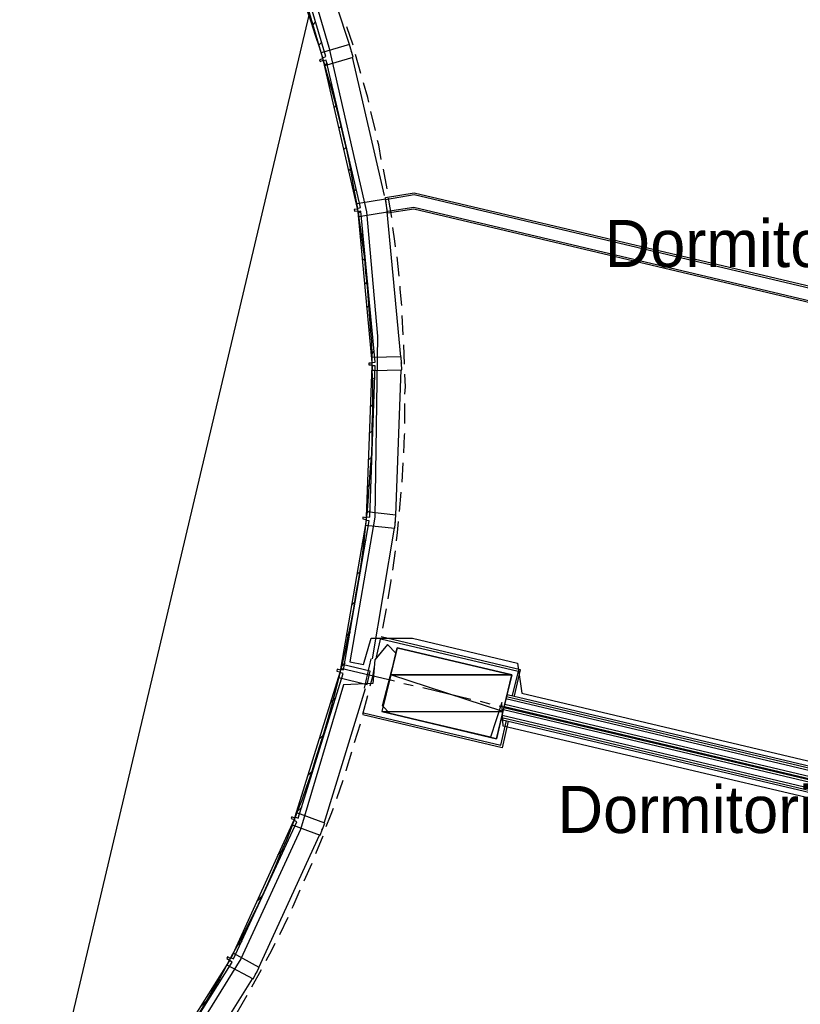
# Model space of a CAD drawing. Header units: feet. Extents: x -79 to 198, y -22 to 181.
# Tile 164 of 256: x 21 to 41, y 88 to 113. Entities that reach past the tile are written whole.
import ezdxf
from ezdxf.enums import TextEntityAlignment as Align

# ---------------------------------------------------------------- set-up
doc = ezdxf.new("R2010")
doc.units = ezdxf.units.FT
for name, color, linetype in [('A-AREA-UNIDAD', 30, 'CONTINUOUS'), ('A-LINEA', 7, 'CONTINUOUS'), ('A-MURO-CONCRETO', 8, 'CONTINUOUS'), ('A-NOMBRE-ESPACIO', 2, 'CONTINUOUS')]:
    doc.layers.add(name, color=color, linetype=linetype)

msp = doc.modelspace()

# ---------------------------------------------------------------- linework, layer by layer
at = {"layer": 'A-AREA-UNIDAD'}
for points in [[(27.712, 116.5333), (28.88, 112.5689), (29.84, 108.3733), (30.112, 105.2089), (30.048, 100.6044), (29.408, 96.9244), (29.76, 96.8533), (29.952, 97.5289), (31.008, 97.5289), (33.68, 96.8889), (33.792, 96.1244), (46.272, 93.1733), (47.6, 93.0844), (59.568, 90.2933), (59.648, 90.0089), (64.24, 88.9778), (66.208, 97.2444), (66.4, 97.4578), (67.68, 97.1733), (67.84, 96.9244), (65.792, 88.3733), (66.752, 88.3733), (101.088, 80.2133)], [(62.048, 79.6444), (64.08, 88.2489), (63.168, 88.2489), (59.408, 89.1733), (57.728, 89.2978), (46.912, 91.8578), (46.88, 92.3378), (45.728, 92.3733), (33.312, 95.2889), (33.28, 95.8933), (32.992, 95.0044), (30.432, 95.6089), (30.24, 95.8044), (30.592, 97.1378), (30.368, 97.3689), (30.048, 96.9778), (30, 96.3733), (29.248, 96.3378), (28.16, 92.6578), (26.64, 89.3689), (24.56, 86.0089)]]:
    msp.add_lwpolyline(points, dxfattribs=at)
at = {"layer": 'A-LINEA'}
for p, q in [((29.4, 112.6311), (29.08, 113.6044)), ((21.0069, 82.2403), (28.3763, 113.3838)), ((21.0069, 82.2403), (28.3763, 113.3838)), ((21.0069, 82.2403), (28.3763, 113.3838)), ((28.4667, 113.1244), (28.5333, 113.1911)), ((29.4933, 112.6178), (29.3333, 113.0844)), ((28.6267, 112.6178), (28.6933, 112.6844)), ((29.4533, 112.4578), (29.44, 112.4711)), ((29.4533, 112.4444), (29.4533, 112.4578)), ((30.2933, 108.7911), (29.48, 112.3111)), ((29.6933, 111.8978), (29.56, 112.3778)), ((28.76, 112.0978), (28.84, 112.1644)), ((28.88, 111.5644), (28.96, 111.6311)), ((29.0133, 111.0311), (29.08, 111.0978)), ((30.0667, 110.4444), (29.9467, 110.9244)), ((29.1333, 110.4978), (29.2, 110.5644)), ((29.2533, 109.9511), (29.32, 110.0178)), ((29.3733, 109.4178), (29.4533, 109.4844)), ((30.36, 108.9644), (30.2667, 109.4578)), ((29.5067, 108.8844), (29.5733, 108.9511)), ((31.0533, 108.8044), (30.32, 108.6844)), ((31.0533, 108.8578), (45.92, 105.3511)), ((45.9467, 105.2844), (31.0533, 108.8044)), ((30.3733, 108.3911), (31.04, 108.4978)), ((30.48, 108.2311), (30.4, 108.7244)), ((31.04, 108.4978), (45.88, 104.9911)), ((29.6133, 108.3378), (29.6667, 108.3778)), ((30.7067, 104.6844), (30.36, 108.3778)), ((31.04, 108.4444), (30.3733, 108.3378)), ((45.8267, 104.9511), (31.04, 108.4444)), ((29.6667, 107.7378), (29.7467, 107.8044)), ((30.6667, 106.7378), (30.6133, 107.2311)), ((29.7333, 107.1378), (29.8, 107.2044)), ((29.7867, 106.5378), (29.8667, 106.6044)), ((29.84, 105.9378), (29.92, 106.0044)), ((30.7733, 105.2444), (30.7467, 105.7378)), ((29.8933, 105.3378), (29.9733, 105.4178)), ((30.8, 104.4978), (30.7867, 104.9911)), ((29.96, 104.7378), (30.0267, 104.8178)), ((30.5867, 100.6578), (30.72, 104.3511)), ((29.96, 104.0844), (30.0533, 104.1644)), ((29.9333, 103.4044), (30.0267, 103.4978)), ((30.8133, 102.9911), (30.8133, 103.4978)), ((29.9067, 102.7378), (30, 102.8178)), ((29.88, 102.0578), (29.9733, 102.1378)), ((30.7467, 101.4978), (30.7733, 101.9911)), ((29.8533, 101.3778), (29.9467, 101.4578)), ((30.68, 100.7511), (30.72, 101.2444)), ((29.84, 100.6978), (29.92, 100.7778)), ((29.9867, 97.0044), (30.5467, 100.3244)), ((29.72, 99.9378), (29.8267, 100.0311)), ((30.5067, 99.2578), (30.5733, 99.7511)), ((29.5867, 99.1511), (29.6933, 99.2444)), ((29.4533, 98.3644), (29.56, 98.4711)), ((30.2533, 97.7778), (30.3467, 98.2711)), ((29.32, 97.5911), (29.4267, 97.6844)), ((30.0933, 97.0444), (30.2, 97.5378)), ((33.76, 96.7244), (30.2133, 97.5644)), ((29.9467, 97.0044), (29.7733, 96.2578)), ((29.1867, 96.8044), (29.2933, 96.8978)), ((29.1867, 96.7644), (30.5467, 96.4444)), ((33.6, 96.0578), (33.76, 96.7244)), ((28.76, 92.8178), (29.8133, 96.2444)), ((30.7867, 96.3778), (31.0267, 96.3244)), ((31.2667, 96.2711), (32.4933, 95.9778)), ((28.92, 95.8978), (29.0533, 96.0178)), ((29.7467, 95.5911), (29.8667, 96.0711)), ((33.3867, 95.9911), (64.2133, 88.7111)), ((33.4, 96.0444), (64.2133, 88.7644)), ((33.4133, 96.0978), (64.2267, 88.8044)), ((32.7333, 95.9244), (32.9733, 95.8578)), ((33.2133, 95.8044), (34.44, 95.5244)), ((33.32, 95.7111), (64.1467, 88.4178)), ((33.3333, 95.7644), (64.1467, 88.4711)), ((33.3467, 95.7911), (64.16, 88.4978)), ((33.36, 95.8444), (64.1733, 88.5511)), ((33.2933, 94.7378), (29.7467, 95.5778)), ((33.2667, 95.4578), (64.08, 88.1644)), ((33.28, 95.5111), (64.0933, 88.2178)), ((33.2933, 95.5644), (64.1067, 88.2711)), ((34.68, 95.4578), (34.92, 95.4044)), ((29.5333, 94.8711), (29.68, 95.3511)), ((33.44, 95.4178), (33.2933, 94.7378)), ((35.16, 95.3511), (36.3867, 95.0578)), ((28.64, 94.9644), (28.76, 95.0844)), ((36.6267, 95.0044), (36.8667, 94.9378)), ((37.1067, 94.8844), (38.3333, 94.5911)), ((38.5733, 94.5378), (38.8133, 94.4844)), ((39.0533, 94.4311), (40.28, 94.1378)), ((28.3467, 94.0444), (28.4667, 94.1511)), ((40.52, 94.0844), (40.76, 94.0178)), ((29.08, 93.4444), (29.24, 93.9111)), ((28.0667, 93.1111), (28.1867, 93.2311)), ((27.0933, 89.1511), (28.64, 92.5111)), ((28.5467, 92.0444), (28.7333, 92.4978)), ((27.5733, 92.0044), (27.7467, 92.1644)), ((28.2533, 91.3511), (28.4533, 91.8044)), ((27.04, 90.8311), (27.2, 90.9911)), ((27.6267, 89.9911), (27.84, 90.4311)), ((26.5067, 89.6711), (26.6667, 89.8178)), ((26.92, 88.6578), (27.16, 89.0978)), ((24.96, 85.7244), (26.9333, 88.8578)), ((26.5467, 88.0044), (26.8, 88.4444)), ((25.6, 88.1378), (25.84, 88.3778))]:
    msp.add_line(p, q, dxfattribs=at)
for points in [[(28.8, 112.3244), (27.7067, 116.0178), (27.6267, 115.9911), (28.72, 112.2978), (28.8, 112.3244)], [(28.32, 113.5111), (28.4267, 113.1911), (28.5333, 112.8711), (28.64, 112.5511), (28.7333, 112.2311), (28.8267, 111.8978), (28.92, 111.5778), (29.0133, 111.2444), (29.0933, 110.9244), (29.1733, 110.5911), (29.2533, 110.2578), (29.3333, 109.9111), (29.4, 109.5778), (29.4667, 109.2444), (29.52, 108.8978), (29.5867, 108.5511), (29.64, 108.2178), (29.6933, 107.8711), (29.7333, 107.5244), (29.7867, 107.1778), (29.8133, 106.8311), (29.8533, 106.4711), (29.88, 106.1244), (29.9067, 105.7778), (29.9333, 105.4178), (29.96, 105.0711), (29.9733, 104.7111), (29.9733, 104.3511), (29.9867, 104.0044), (29.9867, 103.6444), (29.9867, 103.2844), (29.9733, 102.9244), (29.9733, 102.5778), (29.96, 102.2178), (29.9333, 101.8578), (29.9067, 101.4978), (29.88, 101.1378), (29.8533, 100.7778), (29.8133, 100.4178), (29.7733, 100.0711), (29.7333, 99.7111), (29.68, 99.3511), (29.6267, 98.9911), (29.56, 98.6311), (29.5067, 98.2844), (29.44, 97.9244), (29.36, 97.5778), (29.2933, 97.2178), (29.2133, 96.8711), (29.12, 96.5111), (29.04, 96.1644), (28.9467, 95.8178), (28.8533, 95.4711), (28.7467, 95.1244), (28.64, 94.7778), (28.5333, 94.4311), (28.4267, 94.0844), (28.3067, 93.7511), (28.1867, 93.4044), (28.0533, 93.0711), (27.9333, 92.7378), (27.8, 92.3911), (27.6533, 92.0711), (27.52, 91.7378), (27.3733, 91.4044), (27.2267, 91.0844), (27.08, 90.7511), (26.92, 90.4311), (26.76, 90.1111), (26.6, 89.8044), (26.4267, 89.4844), (26.2667, 89.1778), (26.0933, 88.8578), (25.9067, 88.5511), (25.7333, 88.2578), (25.5467, 87.9511)], [(28.72, 112.2711), (28.64, 112.2444), (28.6533, 112.2044), (28.7333, 112.2311), (28.7733, 112.0978), (29.4933, 112.3111), (29.4, 112.6311), (28.68, 112.4178), (28.72, 112.2711)], [(29.68, 108.4844), (28.8133, 112.2311), (28.7333, 112.2178), (29.6, 108.4578), (29.68, 108.4844)], [(29.8933, 111.1644), (29.8667, 111.2844), (29.76, 111.6578)], [(30.2133, 109.7111), (30.1467, 110.0844), (30.12, 110.1911)], [(30.3733, 108.3378), (30.32, 108.7378), (31.0533, 108.8578)], [(29.6, 108.4444), (29.52, 108.4311), (29.5333, 108.3911), (29.6133, 108.4044), (29.64, 108.2578), (30.3733, 108.3778), (30.32, 108.6978), (29.5867, 108.5778), (29.6, 108.4444)], [(30.3467, 108.5111), (30.3467, 108.5378), (30.3467, 108.5644)], [(30.0533, 104.5511), (29.6933, 108.3911), (29.6133, 108.3778), (29.9733, 104.5378), (30.0533, 104.5511)], [(30.5733, 107.4844), (30.56, 107.6311), (30.5067, 107.9778)], [(30.7333, 105.9911), (30.6933, 106.4044), (30.6933, 106.4844)], [(29.9733, 104.5244), (29.8933, 104.5244), (29.8933, 104.4844), (29.9733, 104.4844), (29.9867, 104.3378), (30.7333, 104.3511), (30.72, 104.6844), (29.9733, 104.6711), (29.9733, 104.5244)], [(30.72, 104.4978), (30.7333, 104.5244), (30.72, 104.5511)], [(29.92, 100.6044), (30.0533, 104.4578), (29.9733, 104.4578), (29.8267, 100.6178), (29.92, 100.6044)], [(30.8133, 103.7378), (30.8267, 103.9244), (30.8133, 104.2444)], [(30.7867, 102.2444), (30.8, 102.6844), (30.8133, 102.7378)], [(29.8267, 100.5911), (29.7467, 100.6044), (29.7467, 100.5644), (29.8267, 100.5511), (29.8133, 100.4044), (30.56, 100.3244), (30.5867, 100.6578), (29.84, 100.7378), (29.8267, 100.5911)], [(29.2533, 96.7244), (29.9067, 100.5111), (29.8267, 100.5244), (29.1733, 96.7378), (29.2533, 96.7244)], [(30.5733, 100.4711), (30.5733, 100.4978), (30.5733, 100.5111)], [(30.6, 100.0044), (30.6267, 100.2178), (30.6533, 100.4978)], [(30.3867, 98.5244), (30.4667, 98.9911), (30.4667, 99.0178)], [(30.2, 97.5111), (33.6933, 96.6844), (33.5467, 96.0711)], [(33.1467, 94.9644), (33.5333, 96.5911), (30.6133, 97.2844), (30.2267, 95.6578), (33.1467, 94.9644)], [(29.1733, 96.7111), (29.0933, 96.7378), (29.08, 96.6844), (29.16, 96.6711), (29.1333, 96.5244), (29.8533, 96.3511), (29.9333, 96.6844), (29.2133, 96.8578), (29.1733, 96.7111)], [(29.9333, 96.3111), (30, 96.5511), (30.04, 96.8044)], [(28.0933, 92.9511), (29.24, 96.6311), (29.16, 96.6578), (28.0133, 92.9778), (28.0933, 92.9511)], [(29.76, 95.6311), (33.2533, 94.8044), (33.4, 95.4311)], [(29.32, 94.1511), (29.32, 94.1644), (29.4667, 94.6311)], [(28.8133, 92.7378), (28.92, 93.0044), (29, 93.2044)], [(28.0133, 92.9511), (27.9333, 92.9778), (27.92, 92.9378), (28, 92.9111), (27.9467, 92.7778), (28.6533, 92.5111), (28.7733, 92.8178), (28.0667, 93.0844), (28.0133, 92.9511)], [(26.4533, 89.3644), (28.0667, 92.8578), (27.9867, 92.8978), (26.3867, 89.3911), (26.4533, 89.3644)], [(28.6933, 92.6444), (28.7067, 92.6578), (28.72, 92.6844)], [(27.9467, 90.6578), (27.9733, 90.7111), (28.1467, 91.1244)], [(27.28, 89.3244), (27.4267, 89.5911), (27.5067, 89.7644)], [(26.3733, 89.3778), (26.2933, 89.4178), (26.28, 89.3778), (26.3467, 89.3378), (26.28, 89.2178), (26.9467, 88.8578), (27.1067, 89.1511), (26.44, 89.5111), (26.3733, 89.3778)], [(24.36, 86.0178), (26.4133, 89.2844), (26.3467, 89.3244), (24.2933, 86.0711), (24.36, 86.0178)], [(27.0133, 88.9778), (27.0267, 89.0044), (27.04, 89.0178)]]:
    msp.add_lwpolyline(points, dxfattribs=at)
at = {"layer": 'A-MURO-CONCRETO'}
for points in [[(30.6133, 97.2844), (33.5333, 96.5911), (30.4533, 96.5911), (30.6133, 97.2844), (30.6133, 97.2844)], [(30.4533, 96.5911), (30.2267, 95.6578), (33.3067, 95.6578), (30.4533, 96.5911)], [(30.4533, 96.5911), (33.5333, 96.5911), (33.3067, 95.6578), (30.4533, 96.5911), (30.4533, 96.5911)], [(30.2267, 95.6578), (33.3067, 95.6578), (33.1467, 94.9644), (30.2267, 95.6578), (30.2267, 95.6578)]]:
    msp.add_lwpolyline(points, dxfattribs=at)

# ---------------------------------------------------------------- texts
at = {"layer": 'A-NOMBRE-ESPACIO'}
for p in [(39.6, 106.9689), (38.4, 92.5689)]:
    msp.add_text('Dormitorio', height=1.2, dxfattribs=at).set_placement(p, align=Align.CENTER)

doc.saveas('drawing.dxf')
